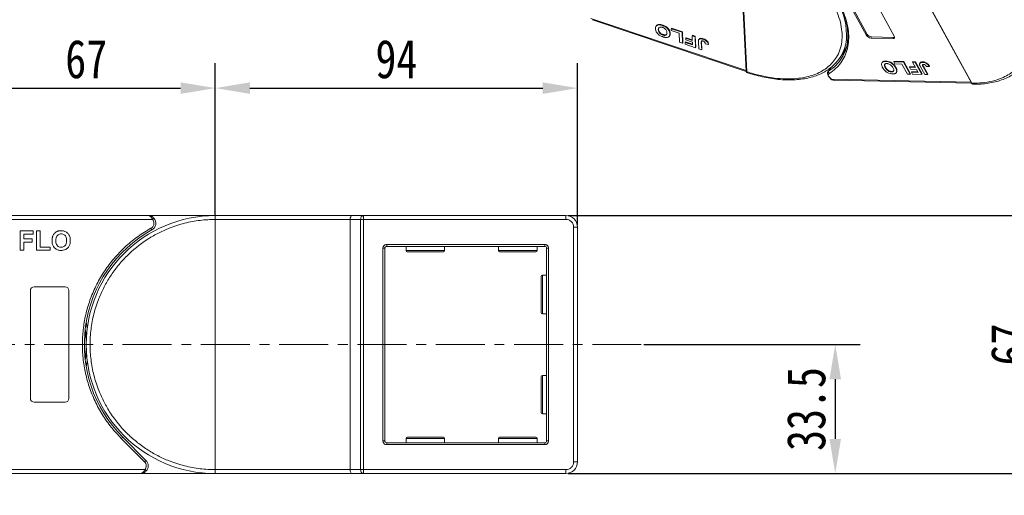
# Model space of a CAD drawing. Header units: millimetres. Extents: x -855 to 619, y 109 to 1142.
# Tile 34 of 74: x -132 to 123, y 775 to 898. Entities that reach past the tile are written whole.
import ezdxf

# ---------------------------------------------------------------- set-up
doc = ezdxf.new("R2010")
doc.units = ezdxf.units.MM
doc.linetypes.add('CENTERX2', pattern=[20.32, 12.7, -2.54, 2.54, -2.54])
doc.styles.get("Standard").update_dxf_attribs({"font": '仿宋_GB2312.ttf', "width": 0.8})
doc.dimstyles.new('副本 ISO-45.1', dxfattribs={"dimtxt": 10, "dimasz": 9, "dimexe": 6.5, "dimexo": 0.625, "dimgap": 2.5, "dimtad": 1, "dimdsep": 46, "dimtxsty": 'Standard', "dimcen": 2.5, "dimadec": 0, "dimazin": 0, "dimtfac": 1, "dimtmove": 0, "dimatfit": 3, "dimfxl": 0, "dimarcsym": 0})

# ---------------------------------------------------------------- blocks, each defined once
blk = doc.blocks.new('*D3057')
at = {"color": 0, "lineweight": -2}
for p, q in [((9.98, 847.48), (513.97, 847.48)), ((507.47, 595.28), (507.47, 838.48)), ((431.74, 586.28), (513.97, 586.28))]:
    blk.add_line(p, q, dxfattribs=at)
at = {"color": 0, "lineweight": 9}
for points in [[(505.97, 838.48), (508.97, 838.48), (507.47, 847.48)], [(505.97, 595.28), (508.97, 595.28), (507.47, 586.28)]]:
    blk.add_solid(points, dxfattribs=at)
at = {"layer": 'Defpoints', "color": 0, "lineweight": 9}
for p in [(9.36, 847.48), (507.47, 847.48), (431.11, 586.28)]:
    blk.add_point(p, dxfattribs=at)
at = {"color": 0, "lineweight": 9, "insert": (499.97, 716.88), "char_height": 10, "attachment_point": 5, "rotation": 90}
blk.add_mtext('2R+67', dxfattribs=at)
blk = doc.blocks.new('*D3058')
at = {"color": 0, "lineweight": -2}
for p, q in [((-81.64, 847.61), (-81.64, 887.08)), ((12.36, 845.11), (12.36, 887.08)), ((-72.64, 880.58), (3.36, 880.58))]:
    blk.add_line(p, q, dxfattribs=at)
at = {"color": 0, "lineweight": 9}
for points in [[(-72.64, 882.08), (-72.64, 879.08), (-81.64, 880.58)], [(3.36, 882.08), (3.36, 879.08), (12.36, 880.58)]]:
    blk.add_solid(points, dxfattribs=at)
at = {"layer": 'Defpoints', "color": 0, "lineweight": 9}
for p in [(12.36, 880.58), (-81.64, 846.98), (12.36, 844.48)]:
    blk.add_point(p, dxfattribs=at)
at = {"color": 0, "lineweight": 9, "insert": (-34.64, 888.08), "char_height": 10, "attachment_point": 5}
blk.add_mtext('94', dxfattribs=at)
blk = doc.blocks.new('*D3059')
at = {"color": 0, "lineweight": -2}
for p, q in [((-148.64, 847.25), (-148.64, 887.08)), ((-81.64, 847.61), (-81.64, 887.08)), ((-139.64, 880.58), (-90.64, 880.58))]:
    blk.add_line(p, q, dxfattribs=at)
at = {"color": 0, "lineweight": 9}
for points in [[(-139.64, 882.08), (-139.64, 879.08), (-148.64, 880.58)], [(-90.64, 882.08), (-90.64, 879.08), (-81.64, 880.58)]]:
    blk.add_solid(points, dxfattribs=at)
at = {"layer": 'Defpoints', "color": 0, "lineweight": 9}
for p in [(-81.64, 880.58), (-148.64, 846.63), (-81.64, 846.98)]:
    blk.add_point(p, dxfattribs=at)
at = {"color": 0, "lineweight": 9, "insert": (-115.14, 888.08), "char_height": 10, "attachment_point": 5}
blk.add_mtext('67', dxfattribs=at)
blk = doc.blocks.new('*D3060')
at = {"color": 0, "lineweight": -2}
for p, q in [((12.98, 847.48), (138.69, 847.48)), ((132.19, 789.48), (132.19, 838.48)), ((9.98, 780.48), (138.69, 780.48))]:
    blk.add_line(p, q, dxfattribs=at)
at = {"color": 0, "lineweight": 9}
for points in [[(130.69, 838.48), (133.69, 838.48), (132.19, 847.48)], [(130.69, 789.48), (133.69, 789.48), (132.19, 780.48)]]:
    blk.add_solid(points, dxfattribs=at)
at = {"layer": 'Defpoints', "color": 0, "lineweight": 9}
for p in [(12.36, 847.48), (132.19, 847.48), (9.36, 780.48)]:
    blk.add_point(p, dxfattribs=at)
at = {"color": 0, "lineweight": 9, "insert": (124.69, 813.98), "char_height": 10, "attachment_point": 5, "rotation": 90}
blk.add_mtext('67', dxfattribs=at)
blk = doc.blocks.new('*D3061')
at = {"color": 0, "lineweight": -2}
for p, q in [((29.55, 813.98), (85.76, 813.98)), ((79.26, 804.98), (79.26, 789.48)), ((29.55, 780.48), (85.76, 780.48))]:
    blk.add_line(p, q, dxfattribs=at)
at = {"color": 0, "lineweight": 9}
for points in [[(77.76, 804.98), (80.76, 804.98), (79.26, 813.98)], [(77.76, 789.48), (80.76, 789.48), (79.26, 780.48)]]:
    blk.add_solid(points, dxfattribs=at)
at = {"layer": 'Defpoints', "color": 0, "lineweight": 9}
for p in [(28.92, 813.98), (28.92, 780.48), (79.26, 780.48)]:
    blk.add_point(p, dxfattribs=at)
at = {"color": 0, "lineweight": 9, "insert": (71.76, 797.23), "char_height": 10, "attachment_point": 5, "rotation": 90}
blk.add_mtext('33.5', dxfattribs=at)

msp = doc.modelspace()

# ---------------------------------------------------------------- linework, layer by layer
at = {"color": 7, "linetype": 'Continuous', "lineweight": 15}
for p, q in [((92.168, 922.91), (114.584, 881.938)), ((92.308, 922.843), (114.724, 881.871)), ((54.315, 922.131), (56.164, 885.015)), ((54.492, 921.932), (56.341, 884.815)), ((87.393, 894.23), (77.736, 911.881)), ((77.923, 912.188), (87.579, 894.537)), ((84.919, 911.716), (94.576, 894.065)), ((56.159, 885.134), (15.829, 898.681)), ((16.226, 898.358), (56.177, 884.939)), ((32.701, 896.621), (32.686, 896.597)), ((32.761, 896.72), (32.703, 896.624)), ((33.34, 895.73), (33.414, 895.853)), ((34.383, 896.828), (34.458, 896.951)), ((34.507, 894.375), (34.582, 894.498)), ((36.425, 894.868), (36.35, 894.745)), ((36.688, 896.018), (36.763, 896.141)), ((36.688, 896.018), (39.495, 895.075)), ((36.712, 895.543), (36.688, 896.018)), ((38.753, 894.857), (36.712, 895.543)), ((36.763, 896.141), (39.57, 895.198)), ((38.872, 892.477), (38.753, 894.857)), ((39.57, 895.198), (39.495, 895.075)), ((39.495, 895.075), (39.638, 892.22)), ((39.57, 895.198), (39.712, 892.343)), ((87.579, 894.537), (87.393, 894.23)), ((36.243, 894.135), (36.317, 894.258)), ((39.638, 892.22), (38.872, 892.477)), ((39.712, 892.343), (39.638, 892.22)), ((40.352, 892.596), (40.278, 892.473)), ((40.301, 891.997), (40.278, 892.473)), ((40.278, 892.473), (42.217, 891.822)), ((43.007, 891.088), (40.301, 891.997)), ((40.352, 892.596), (42.21, 891.972)), ((40.549, 893.682), (40.474, 893.559)), ((40.498, 893.083), (40.474, 893.559)), ((40.474, 893.559), (42.159, 892.993)), ((42.183, 892.517), (40.498, 893.083)), ((40.549, 893.682), (42.151, 893.143)), ((42.099, 894.201), (42.173, 894.324)), ((42.099, 894.201), (42.864, 893.944)), ((42.159, 892.993), (42.099, 894.201)), ((42.173, 894.324), (42.939, 894.067)), ((42.217, 891.822), (42.183, 892.517)), ((42.939, 894.067), (42.864, 893.944)), ((42.864, 893.944), (43.007, 891.088)), ((42.939, 894.067), (43.081, 891.211)), ((43.823, 890.814), (43.734, 892.614)), ((43.898, 893.301), (43.823, 893.179)), ((44.497, 892.405), (44.572, 892.528)), ((44.497, 892.405), (44.589, 890.557)), ((44.597, 892.8), (44.572, 892.528)), ((44.572, 892.528), (44.664, 890.68)), ((45.076, 893.385), (45.002, 893.262)), ((45.515, 892.118), (46.279, 891.897)), ((46.354, 892.02), (46.279, 891.897)), ((88.642, 893.89), (88.456, 893.583)), ((94.202, 893.451), (88.456, 893.583)), ((88.642, 893.89), (94.389, 893.758)), ((94.389, 893.758), (94.202, 893.451)), ((43.081, 891.211), (43.007, 891.088)), ((44.589, 890.557), (43.823, 890.814)), ((44.664, 890.68), (44.589, 890.557)), ((80.695, 888.757), (82.507, 891.734)), ((91.435, 887.243), (91.36, 887.12)), ((92.349, 887.496), (92.423, 887.619)), ((94.448, 887.408), (94.522, 887.531)), ((94.448, 887.408), (96.98, 887.35)), ((94.735, 886.883), (94.448, 887.408)), ((94.522, 887.531), (97.055, 887.473)), ((96.577, 886.84), (94.735, 886.883)), ((98.014, 884.214), (96.577, 886.84)), ((97.055, 887.473), (96.98, 887.35)), ((96.98, 887.35), (98.705, 884.198)), ((97.055, 887.473), (98.779, 884.321)), ((99.329, 887.296), (99.403, 887.419)), ((99.329, 887.296), (100.019, 887.28)), ((100.058, 885.962), (99.329, 887.296)), ((99.403, 887.419), (100.094, 887.403)), ((100.094, 887.403), (100.019, 887.28)), ((100.019, 887.28), (101.744, 884.128)), ((100.094, 887.403), (101.818, 884.251)), ((101.267, 887.139), (101.192, 887.016)), ((102.001, 887.399), (101.927, 887.276)), ((56.341, 884.815), (56.341, 884.813)), ((77.979, 885.818), (77.334, 884.759)), ((77.539, 884.964), (78.126, 885.929)), ((77.862, 885.734), (77.926, 885.732)), ((92.231, 885.892), (92.305, 886.015)), ((93.831, 884.789), (93.906, 884.911)), ((95.006, 885.982), (94.931, 885.859)), ((95.112, 884.633), (95.187, 884.756)), ((95.284, 885.185), (95.209, 885.062)), ((98.705, 884.198), (98.014, 884.214)), ((98.613, 886.12), (98.539, 885.997)), ((98.826, 885.472), (98.539, 885.997)), ((98.539, 885.997), (100.058, 885.962)), ((98.613, 886.12), (99.989, 886.088)), ((98.779, 884.321), (98.705, 884.198)), ((100.345, 885.437), (98.826, 885.472)), ((99.09, 884.832), (99.016, 884.709)), ((99.303, 884.184), (99.016, 884.709)), ((99.016, 884.709), (100.766, 884.669)), ((99.09, 884.832), (100.697, 884.795)), ((100.766, 884.669), (100.345, 885.437)), ((102.48, 884.111), (101.393, 886.098)), ((101.818, 884.251), (101.744, 884.128)), ((102.055, 886.135), (102.13, 886.258)), ((102.055, 886.135), (103.171, 884.095)), ((102.13, 886.258), (103.246, 884.218)), ((102.942, 886.176), (103.611, 886.2)), ((103.246, 884.218), (103.171, 884.095)), ((103.686, 886.323), (103.611, 886.2)), ((114.5, 882.093), (78.193, 882.926)), ((78.887, 882.652), (114.659, 881.831)), ((101.744, 884.128), (99.303, 884.184)), ((103.171, 884.095), (102.48, 884.111)), ((114.724, 881.871), (114.725, 881.869)), ((-99.072, 847.482), (-148.644, 847.482)), ((-148.644, 846.482), (-97.954, 846.482)), ((-81.644, 847.482), (-99.072, 847.482)), ((-97.954, 846.482), (-97.581, 846.815)), ((-46.184, 847.482), (-81.644, 847.482)), ((-81.644, 781.482), (-81.644, 846.482)), ((-81.644, 846.482), (-46.644, 846.482)), ((-46.644, 846.482), (-43.943, 846.482)), ((-46.644, 846.482), (-46.644, 781.482)), ((-43.184, 847.482), (-46.184, 847.482)), ((-43.943, 781.482), (-43.943, 846.482)), ((-43.943, 846.482), (-43.184, 846.482)), ((-43.184, 847.482), (-43.184, 846.482)), ((9.356, 847.482), (-43.184, 847.482)), ((-43.184, 846.482), (9.356, 846.482)), ((-43.184, 846.482), (-43.184, 781.482)), ((9.356, 846.482), (9.356, 847.482)), ((-132.285, 838.482), (-132.285, 843.482)), ((-132.285, 843.482), (-128.887, 843.482)), ((-128.887, 843.482), (-128.887, 842.649)), ((-128.054, 838.482), (-128.054, 843.482)), ((-128.054, 843.482), (-127.092, 843.482)), ((-127.092, 843.482), (-127.092, 839.315)), ((-98.104, 843.732), (-98.346, 844.169)), ((11.356, 844.482), (11.356, 783.482)), ((11.356, 844.482), (12.356, 844.482)), ((12.356, 783.482), (12.356, 844.482)), ((-128.887, 842.649), (-131.323, 842.649)), ((-131.323, 842.649), (-131.323, 841.431)), ((-131.323, 841.431), (-129.208, 841.431)), ((-129.208, 841.431), (-129.208, 840.597)), ((-131.323, 838.482), (-132.285, 838.482)), ((-131.323, 840.597), (-131.323, 838.482)), ((-129.208, 840.597), (-131.323, 840.597)), ((-124.528, 838.482), (-128.054, 838.482)), ((-127.092, 839.315), (-124.528, 839.315)), ((-124.528, 839.315), (-124.528, 838.482)), ((-38.144, 788.982), (-38.144, 838.982)), ((-38.144, 838.982), (-37.644, 838.982)), ((-37.644, 788.982), (-37.644, 838.982)), ((-37.144, 839.982), (3.856, 839.982)), ((-37.144, 839.482), (-37.144, 839.982)), ((-37.144, 839.482), (3.856, 839.482)), ((-32.144, 839.482), (-32.144, 838.382)), ((-32.144, 838.382), (-22.144, 838.382)), ((-22.144, 838.382), (-22.144, 839.482)), ((-8.144, 839.482), (-8.144, 838.382)), ((-8.144, 838.382), (1.856, 838.382)), ((1.856, 838.382), (1.856, 839.482)), ((3.856, 839.982), (3.856, 839.482)), ((4.356, 838.982), (4.356, 788.982)), ((4.856, 838.982), (4.356, 838.982)), ((4.856, 838.982), (4.856, 788.982)), ((4.356, 831.982), (3.256, 831.982)), ((3.256, 831.982), (3.256, 821.982)), ((-129.644, 799.982), (-129.644, 827.982)), ((-128.644, 828.982), (-120.644, 828.982)), ((-119.644, 827.982), (-119.644, 799.982)), ((3.256, 821.982), (4.356, 821.982)), ((4.356, 805.982), (3.256, 805.982)), ((3.256, 805.982), (3.256, 795.982)), ((-120.644, 798.982), (-128.644, 798.982)), ((3.256, 795.982), (4.356, 795.982)), ((-106.039, 789.587), (-105.685, 789.94)), ((-99.641, 783.896), (-105.685, 789.94)), ((-99.995, 783.543), (-106.039, 789.587)), ((-38.144, 788.982), (-37.644, 788.982)), ((-37.144, 787.982), (-37.144, 788.482)), ((3.856, 788.482), (-37.144, 788.482)), ((3.856, 787.982), (-37.144, 787.982)), ((-32.144, 789.582), (-32.144, 788.482)), ((-22.144, 789.582), (-32.144, 789.582)), ((-22.144, 788.482), (-22.144, 789.582)), ((-8.144, 789.582), (-8.144, 788.482)), ((1.856, 789.582), (-8.144, 789.582)), ((1.856, 788.482), (1.856, 789.582)), ((3.856, 787.982), (3.856, 788.482)), ((4.856, 788.982), (4.356, 788.982)), ((-99.995, 783.543), (-99.641, 783.896)), ((12.356, 783.482), (11.356, 783.482)), ((-99.937, 781.482), (-148.644, 781.482)), ((-148.644, 780.482), (-101.055, 780.482)), ((-101.055, 780.482), (-81.644, 780.482)), ((-99.565, 781.149), (-99.937, 781.482)), ((-46.644, 781.482), (-81.644, 781.482)), ((-81.644, 780.482), (-46.184, 780.482)), ((-43.943, 781.482), (-46.644, 781.482)), ((-46.184, 780.482), (-43.184, 780.482)), ((-43.184, 781.482), (-43.943, 781.482)), ((9.356, 781.482), (-43.184, 781.482)), ((-43.184, 780.482), (-43.184, 781.482)), ((-43.184, 780.482), (9.356, 780.482)), ((9.356, 781.482), (9.356, 780.482))]:
    msp.add_line(p, q, dxfattribs=at)
at = {"color": 1, "linetype": 'CENTERX2', "lineweight": 13}
msp.add_line((28.922, 813.982), (-282.644, 813.982), dxfattribs=at)
at = {"color": 7, "linetype": 'Continuous', "lineweight": 15, "flags": 128}
for points in [[(81.755, 899.072), (81.981, 898.291), (82.406, 896.199), (82.547, 894.19), (82.401, 892.285), (81.971, 890.503), (81.261, 888.863), (80.278, 887.383), (79.033, 886.079), (77.539, 884.964)], [(80.972, 889.212), (81.018, 889.253), (81.81, 890.055)], [(78.227, 883.029), (77.915, 883.263), (77.649, 883.527), (77.443, 883.806), (77.306, 884.088), (77.247, 884.357), (77.267, 884.6), (77.334, 884.759)], [(77.334, 884.759), (77.366, 884.806), (77.539, 884.964)], [(78.193, 882.926), (78.167, 882.892), (78.149, 882.871), (78.14, 882.864), (78.14, 882.871), (78.149, 882.892), (78.167, 882.927), (78.193, 882.973), (78.227, 883.029)], [(-115.144, 819.791), (-114.925, 818.348), (-114.892, 818.082)], [(-114.892, 809.882), (-114.925, 809.615), (-115.144, 808.172)]]:
    msp.add_lwpolyline(points, dxfattribs=at)
at = {"color": 7, "linetype": 'Continuous', "lineweight": 15}
for centre, radius, start, end in [((64.654, 894.287), 17.523, 356.34049, 29.85019), ((88.735, 895.239), 1.352, 211.28833, 266.07738), ((71.87, 894.127), 10.315, 302.75771, 354.67042), ((88.548, 894.933), 1.352, 211.28833, 266.07738), ((94.272, 893.829), 0.384, 259.47957, 37.89689), ((94.422, 894.318), 0.561, 266.58142, 294.38722), ((56.398, 885.043), 0.235, 187.01909, 256.10904), ((56.398, 885.042), 0.235, 186.93746, 256.07683), ((77.975, 884.757), 0.483, 154.63164, 231.84459), ((114.712, 882.025), 0.155, 214.37766, 274.3082), ((114.713, 882.024), 0.155, 214.42362, 274.2689), ((-81.644, 813.982), 33.5, 90, 270), ((-99.072, 845.482), 2, 298.95502, 41.81031), ((-43.044, 846.588), 0.905, 98.86498, 186.71937), ((9.356, 844.482), 3, 0, 90), ((-81.644, 813.982), 34, 118.95502, 225), ((-37.144, 838.982), 0.5, 90, 180), ((-31.844, 838.382), 0.3, 180, 270), ((-22.444, 838.382), 0.3, 270, 0), ((-7.844, 838.382), 0.3, 180, 270), ((1.556, 838.382), 0.3, 270, 0), ((3.856, 838.982), 0.5, 0, 90), ((3.256, 831.682), 0.3, 90, 180), ((-128.644, 827.982), 1, 90, 180), ((-120.644, 827.982), 1, 0, 90), ((3.256, 822.282), 0.3, 180, 270), ((-148.644, 813.982), 33.5, 352.96973, 7.03027), ((3.256, 805.682), 0.3, 90, 180), ((-128.644, 799.982), 1, 180, 270), ((-120.644, 799.982), 1, 270, 360), ((3.256, 796.282), 0.3, 180, 270), ((-31.844, 789.582), 0.3, 90, 180), ((-22.444, 789.582), 0.3, 0, 90), ((-7.844, 789.582), 0.3, 90, 180), ((1.556, 789.582), 0.3, 0, 90), ((-37.144, 788.982), 0.5, 180, 270), ((3.856, 788.982), 0.5, 270, 0), ((-101.055, 782.482), 2, 318.18969, 45), ((9.356, 783.482), 3, 270, 0), ((-43.044, 781.376), 0.905, 173.28063, 261.13502)]:
    msp.add_arc(centre, radius, start, end, dxfattribs=at)
for centre, start_param, end_param in [((-46.184, 846.482), 0, 1.5707963), ((-46.184, 781.482), 1.5707963, 3.1415927)]:
    msp.add_ellipse(centre, major_axis=(0, 1), ratio=0.4599349, start_param=start_param, end_param=end_param, dxfattribs=at)
for points, knots in [([(92.308, 922.843), (93.272, 922.784), (95.229, 922.663), (98.375, 922.084), (101.408, 921.264), (104.251, 920.261), (106.86, 919.156), (109.45, 917.872), (112.837, 915.932), (116.035, 913.702), (118.927, 911.269), (121.105, 909.195), (123.209, 906.871), (125.121, 904.339), (126.667, 901.826), (127.866, 899.32), (128.711, 896.813), (129.129, 894.527), (129.195, 892.502), (128.992, 890.736), (128.524, 889.078), (127.542, 887.039), (126.049, 885.315), (124.11, 883.963), (122.305, 883.067), (120.103, 882.367), (117.519, 881.92), (115.646, 881.887), (114.724, 881.871)], [0, 0, 0, 0, 0.038862, 0.078912, 0.1200677, 0.1522272, 0.1843815, 0.2172151, 0.2500433, 0.3156185, 0.347778, 0.3799323, 0.4210926, 0.4611415, 0.5, 0.5388632, 0.578912, 0.6200677, 0.6522272, 0.6843815, 0.7172151, 0.7500433, 0.8156185, 0.847778, 0.8799323, 0.9210926, 0.9611404, 1, 1, 1, 1]), ([(54.492, 921.932), (55.539, 921.546), (57.665, 920.763), (60.865, 919.232), (63.8, 917.569), (66.42, 915.843), (68.717, 914.129), (70.893, 912.293), (73.589, 909.707), (75.907, 906.983), (77.769, 904.224), (79.032, 901.973), (80.071, 899.572), (80.776, 897.09), (81.081, 894.753), (81.002, 892.544), (80.525, 890.46), (79.694, 888.686), (78.617, 887.222), (77.385, 886.039), (75.917, 885.026), (73.656, 883.927), (71.002, 883.232), (68.058, 882.961), (65.525, 882.967), (62.658, 883.253), (59.504, 883.855), (57.385, 884.498), (56.341, 884.815)], [0, 0, 0, 0, 0.038862, 0.078912, 0.1200677, 0.1522272, 0.1843815, 0.2172151, 0.2500433, 0.3156185, 0.347778, 0.3799323, 0.4210926, 0.4611415, 0.5, 0.5388632, 0.578912, 0.6200677, 0.6522272, 0.6843815, 0.7172151, 0.7500433, 0.8156185, 0.847778, 0.8799323, 0.9210926, 0.9611404, 1, 1, 1, 1]), ([(79.738, 903.602), (79.948, 903.251), (80.654, 902.073), (81.513, 900.076), (82.308, 897.651), (82.734, 895.286), (82.802, 893.009), (82.491, 890.855), (81.806, 888.877), (80.761, 887.126), (79.41, 885.594), (78.255, 884.782), (77.677, 884.377)], [0, 0, 0, 0, 0.0444737, 0.1493697, 0.2542516, 0.3591475, 0.466545, 0.5746848, 0.6828247, 0.7902221, 0.8951076, 1, 1, 1, 1]), ([(32.573, 896.001), (32.572, 896.076), (32.569, 896.303), (32.664, 896.63), (32.957, 896.904), (33.4, 897.017), (33.903, 896.974), (34.238, 896.873), (34.383, 896.828)], [0, 0, 0, 0, 0.1018882, 0.3073435, 0.4929627, 0.6786474, 0.8607914, 1, 1, 1, 1]), ([(32.767, 896.716), (32.77, 896.726), (32.809, 896.858), (33.043, 897.02), (33.472, 897.141), (33.979, 897.097), (34.313, 896.995), (34.458, 896.951)], [0, 0, 0, 0, 0.0213387, 0.2836019, 0.5459577, 0.8033108, 1, 1, 1, 1]), ([(34.541, 893.896), (34.434, 893.934), (34.112, 894.05), (33.586, 894.336), (33.079, 894.78), (32.719, 895.298), (32.596, 895.705), (32.578, 895.944), (32.573, 896.001)], [0, 0, 0, 0, 0.1013981, 0.3069957, 0.5061443, 0.6852619, 0.9245571, 1, 1, 1, 1]), ([(33.34, 895.73), (33.339, 895.805), (33.338, 896.016), (33.434, 896.277), (33.698, 896.424), (33.992, 896.455), (34.245, 896.404), (34.383, 896.36), (34.409, 896.352)], [0, 0, 0, 0, 0.1585903, 0.4472388, 0.6203806, 0.7935748, 0.9612953, 1, 1, 1, 1]), ([(34.507, 894.375), (34.4, 894.416), (34.184, 894.498), (33.874, 894.697), (33.618, 894.945), (33.415, 895.272), (33.353, 895.534), (33.342, 895.698), (33.34, 895.73)], [0, 0, 0, 0, 0.1602922, 0.3219224, 0.4907614, 0.6575692, 0.9338827, 1, 1, 1, 1]), ([(33.414, 895.853), (33.411, 895.929), (33.404, 896.096), (33.479, 896.225), (33.52, 896.294)], [0, 0, 0, 0, 0.4592273, 1, 1, 1, 1]), ([(34.582, 894.498), (34.475, 894.539), (34.259, 894.621), (33.949, 894.82), (33.693, 895.067), (33.49, 895.395), (33.428, 895.656), (33.416, 895.821), (33.414, 895.853)], [0, 0, 0, 0, 0.1602922, 0.3219224, 0.4907614, 0.6575692, 0.9338827, 1, 1, 1, 1]), ([(34.383, 896.828), (34.49, 896.79), (34.812, 896.675), (35.343, 896.389), (35.852, 895.944), (36.21, 895.425), (36.328, 895.027), (36.346, 894.796), (36.35, 894.745)], [0, 0, 0, 0, 0.1021706, 0.3092201, 0.51365, 0.6922749, 0.9324126, 1, 1, 1, 1]), ([(34.409, 896.352), (34.516, 896.311), (34.732, 896.228), (35.04, 896.023), (35.306, 895.764), (35.519, 895.416), (35.574, 895.155), (35.584, 895), (35.585, 894.983)], [0, 0, 0, 0, 0.1597099, 0.3204292, 0.4910735, 0.6770503, 0.9662903, 1, 1, 1, 1]), ([(34.458, 896.951), (34.565, 896.913), (34.886, 896.797), (35.418, 896.512), (35.927, 896.066), (36.285, 895.547), (36.403, 895.15), (36.421, 894.919), (36.425, 894.868)], [0, 0, 0, 0, 0.1021706, 0.3092201, 0.51365, 0.6922749, 0.9324126, 1, 1, 1, 1]), ([(35.585, 894.983), (35.586, 894.908), (35.588, 894.718), (35.507, 894.477), (35.292, 894.316), (35.014, 894.267), (34.736, 894.304), (34.566, 894.357), (34.507, 894.375)], [0, 0, 0, 0, 0.1586166, 0.4008637, 0.5730594, 0.7454856, 0.9129852, 1, 1, 1, 1]), ([(35.567, 894.661), (35.559, 894.637), (35.529, 894.541), (35.361, 894.442), (35.09, 894.389), (34.81, 894.427), (34.64, 894.48), (34.582, 894.498)], [0, 0, 0, 0, 0.08813133, 0.35020827, 0.61263616, 0.86756589, 1, 1, 1, 1]), ([(36.35, 894.745), (36.351, 894.707), (36.354, 894.631), (36.349, 894.517), (36.335, 894.402), (36.308, 894.287), (36.278, 894.198), (36.25, 894.151), (36.241, 894.136)], [0, 0, 0, 0, 0.1710322, 0.342376, 0.5318145, 0.7220796, 0.9156544, 1, 1, 1, 1]), ([(36.425, 894.868), (36.426, 894.83), (36.429, 894.754), (36.423, 894.64), (36.41, 894.524), (36.383, 894.41), (36.353, 894.32), (36.324, 894.273), (36.316, 894.259)], [0, 0, 0, 0, 0.1710322, 0.342376, 0.5318145, 0.7220796, 0.9156544, 1, 1, 1, 1]), ([(35.374, 893.726), (35.325, 893.729), (35.228, 893.734), (35.083, 893.755), (34.944, 893.782), (34.811, 893.814), (34.676, 893.852), (34.586, 893.881), (34.541, 893.896)], [0, 0, 0, 0, 0.1854289, 0.3721896, 0.5277082, 0.6838775, 0.8416784, 1, 1, 1, 1]), ([(36.208, 894.079), (36.164, 894.027), (36.075, 893.922), (35.834, 893.783), (35.586, 893.724), (35.397, 893.726), (35.374, 893.726)], [0, 0, 0, 0, 0.2508959, 0.5021661, 0.9405117, 1, 1, 1, 1]), ([(43.734, 892.614), (43.732, 892.652), (43.73, 892.728), (43.731, 892.828), (43.738, 892.915), (43.75, 892.989), (43.765, 893.062), (43.784, 893.106), (43.794, 893.128)], [0, 0, 0, 0, 0.2082698, 0.416707, 0.5614806, 0.7065734, 0.8528245, 1, 1, 1, 1]), ([(43.794, 893.128), (43.833, 893.184), (43.912, 893.298), (44.145, 893.389), (44.509, 893.407), (44.816, 893.317), (45.002, 893.262)], [0, 0, 0, 0, 0.2064605, 0.4135145, 0.6452106, 1, 1, 1, 1]), ([(43.868, 893.251), (43.908, 893.307), (43.987, 893.42), (44.22, 893.512), (44.583, 893.53), (44.891, 893.439), (45.076, 893.385)], [0, 0, 0, 0, 0.2064605, 0.4135145, 0.6452106, 1, 1, 1, 1]), ([(44.497, 892.405), (44.495, 892.48), (44.493, 892.611), (44.524, 892.757), (44.591, 892.835), (44.682, 892.859), (44.813, 892.852), (44.914, 892.821), (44.976, 892.803)], [0, 0, 0, 0, 0.2920273, 0.5048541, 0.6139046, 0.723685, 0.8298165, 1, 1, 1, 1]), ([(44.976, 892.803), (45.009, 892.791), (45.076, 892.766), (45.165, 892.719), (45.241, 892.668), (45.3, 892.617), (45.352, 892.563), (45.38, 892.526), (45.394, 892.508)], [0, 0, 0, 0, 0.202387, 0.4109073, 0.5578292, 0.7094718, 0.8532239, 1, 1, 1, 1]), ([(45.002, 893.262), (45.108, 893.223), (45.351, 893.134), (45.715, 892.921), (46.01, 892.639), (46.227, 892.282), (46.259, 892.048), (46.279, 891.897)], [0, 0, 0, 0, 0.1552919, 0.3531453, 0.543243, 0.704067, 1, 1, 1, 1]), ([(45.076, 893.385), (45.183, 893.346), (45.426, 893.257), (45.79, 893.044), (46.085, 892.762), (46.302, 892.404), (46.333, 892.171), (46.354, 892.02)], [0, 0, 0, 0, 0.1552919, 0.3531453, 0.543243, 0.704067, 1, 1, 1, 1]), ([(45.394, 892.508), (45.41, 892.481), (45.442, 892.428), (45.468, 892.356), (45.486, 892.291), (45.499, 892.232), (45.509, 892.175), (45.513, 892.137), (45.515, 892.118)], [0, 0, 0, 0, 0.1938055, 0.3931273, 0.5440688, 0.6954121, 0.8476129, 1, 1, 1, 1]), ([(91.532, 885.923), (91.488, 886.007), (91.357, 886.26), (91.238, 886.662), (91.291, 887.072), (91.542, 887.357), (91.924, 887.489), (92.22, 887.494), (92.349, 887.496)], [0, 0, 0, 0, 0.1018882, 0.3073435, 0.4929627, 0.6786474, 0.8607914, 1, 1, 1, 1]), ([(91.449, 887.233), (91.506, 887.315), (91.633, 887.497), (92.001, 887.61), (92.296, 887.616), (92.423, 887.619)], [0, 0, 0, 0, 0.3159769, 0.70368418, 1, 1, 1, 1]), ([(92.231, 885.892), (92.188, 885.976), (92.067, 886.213), (91.987, 886.539), (92.091, 886.798), (92.283, 886.937), (92.491, 886.971), (92.614, 886.971), (92.637, 886.971)], [0, 0, 0, 0, 0.1585903, 0.44723884, 0.62038063, 0.79357482, 0.9612953, 1, 1, 1, 1]), ([(92.305, 886.015), (92.263, 886.098), (92.143, 886.334), (92.054, 886.651), (92.139, 886.814), (92.167, 886.867)], [0, 0, 0, 0, 0.2710271, 0.7643207, 1, 1, 1, 1]), ([(92.349, 887.496), (92.446, 887.491), (92.741, 887.476), (93.28, 887.345), (93.896, 887.026), (94.446, 886.572), (94.756, 886.168), (94.9, 885.915), (94.931, 885.859)], [0, 0, 0, 0, 0.1021706, 0.3092201, 0.51365, 0.6922749, 0.9324126, 1, 1, 1, 1]), ([(92.423, 887.619), (92.521, 887.614), (92.815, 887.599), (93.355, 887.468), (93.97, 887.149), (94.521, 886.695), (94.83, 886.291), (94.974, 886.038), (95.006, 885.982)], [0, 0, 0, 0, 0.1021706, 0.3092201, 0.51365, 0.6922749, 0.9324126, 1, 1, 1, 1]), ([(92.637, 886.971), (92.737, 886.963), (92.938, 886.946), (93.274, 886.826), (93.61, 886.631), (93.958, 886.316), (94.146, 886.043), (94.242, 885.872), (94.252, 885.854)], [0, 0, 0, 0, 0.1597099, 0.3204292, 0.4910735, 0.6770503, 0.9662903, 1, 1, 1, 1]), ([(101.144, 886.696), (101.14, 886.773), (101.132, 886.928), (101.245, 887.114), (101.494, 887.263), (101.763, 887.271), (101.927, 887.276)], [0, 0, 0, 0, 0.2064605, 0.4135145, 0.6452106, 1, 1, 1, 1]), ([(101.278, 887.132), (101.293, 887.163), (101.342, 887.263), (101.574, 887.383), (101.84, 887.393), (102.001, 887.399)], [0, 0, 0, 0, 0.1483819, 0.4848209, 1, 1, 1, 1]), ([(101.927, 887.276), (102.025, 887.27), (102.248, 887.257), (102.628, 887.148), (102.998, 886.937), (103.355, 886.613), (103.51, 886.362), (103.611, 886.2)], [0, 0, 0, 0, 0.1552919, 0.3531453, 0.543243, 0.704067, 1, 1, 1, 1]), ([(101.966, 886.77), (101.962, 886.763), (101.94, 886.731), (101.979, 886.553), (102.064, 886.387), (102.13, 886.258)], [0, 0, 0, 0, 0.0540903, 0.2695629, 1, 1, 1, 1]), ([(102.001, 887.399), (102.099, 887.393), (102.322, 887.38), (102.702, 887.271), (103.072, 887.06), (103.43, 886.736), (103.585, 886.485), (103.686, 886.323)], [0, 0, 0, 0, 0.1552919, 0.3531453, 0.543243, 0.704067, 1, 1, 1, 1]), ([(56.164, 885.018), (56.17, 884.964), (56.181, 884.86), (56.245, 884.732), (56.33, 884.64), (56.401, 884.609), (56.434, 884.595)], [0, 0, 0, 0, 0.2799582, 0.5477617, 0.7912445, 1, 1, 1, 1]), ([(56.341, 884.813), (56.347, 884.767), (56.358, 884.682), (56.392, 884.614), (56.421, 884.608), (56.432, 884.606)], [0, 0, 0, 0, 0.4311081, 0.7838307, 1, 1, 1, 1]), ([(56.433, 884.608), (56.844, 884.472), (57.954, 884.104), (59.764, 883.634), (61.855, 883.192), (63.935, 882.886), (65.982, 882.716), (67.977, 882.69), (69.902, 882.811), (71.742, 883.084), (73.486, 883.508), (75.11, 884.096), (76.378, 884.688), (77.039, 885.141), (77.257, 885.29)], [0, 0, 0, 0, 0.0506959, 0.1366877, 0.2243061, 0.3131158, 0.4028173, 0.4932145, 0.5841945, 0.6757082, 0.7677717, 0.8604805, 0.9540194, 1, 1, 1, 1]), ([(77.677, 884.377), (77.623, 884.333), (77.513, 884.245), (77.447, 884.045), (77.458, 883.812), (77.536, 883.645), (77.574, 883.562)], [0, 0, 0, 0, 0.24551284, 0.5, 0.75448716, 1, 1, 1, 1]), ([(94.127, 884.263), (94.03, 884.268), (93.735, 884.283), (93.198, 884.417), (92.586, 884.734), (92.035, 885.187), (91.716, 885.599), (91.567, 885.86), (91.532, 885.923)], [0, 0, 0, 0, 0.1013981, 0.3069957, 0.5061443, 0.6852619, 0.9245571, 1, 1, 1, 1]), ([(93.831, 884.789), (93.732, 884.796), (93.532, 884.811), (93.198, 884.924), (92.875, 885.11), (92.545, 885.405), (92.352, 885.677), (92.25, 885.857), (92.231, 885.892)], [0, 0, 0, 0, 0.1602922, 0.3219224, 0.4907614, 0.6575692, 0.9338827, 1, 1, 1, 1]), ([(93.906, 884.911), (93.806, 884.919), (93.607, 884.934), (93.273, 885.047), (92.95, 885.233), (92.62, 885.528), (92.427, 885.8), (92.325, 885.98), (92.305, 886.015)], [0, 0, 0, 0, 0.1602922, 0.3219224, 0.4907614, 0.6575692, 0.9338827, 1, 1, 1, 1]), ([(94.252, 885.854), (94.295, 885.77), (94.404, 885.558), (94.484, 885.258), (94.423, 885.002), (94.253, 884.847), (94.034, 884.79), (93.883, 884.789), (93.831, 884.789)], [0, 0, 0, 0, 0.1586166, 0.4008637, 0.5730594, 0.7454856, 0.9129852, 1, 1, 1, 1]), ([(94.474, 885.133), (94.426, 885.077), (94.331, 884.966), (94.108, 884.913), (93.957, 884.912), (93.906, 884.911)], [0, 0, 0, 0, 0.3981888, 0.7942495, 1, 1, 1, 1]), ([(94.816, 884.369), (94.78, 884.355), (94.708, 884.325), (94.593, 884.298), (94.479, 884.278), (94.366, 884.267), (94.249, 884.261), (94.168, 884.263), (94.127, 884.263)], [0, 0, 0, 0, 0.1854289, 0.3721896, 0.5277082, 0.6838775, 0.8416784, 1, 1, 1, 1]), ([(95.209, 885.062), (95.207, 884.987), (95.204, 884.838), (95.111, 884.597), (94.968, 884.442), (94.833, 884.377), (94.816, 884.369)], [0, 0, 0, 0, 0.2508959, 0.5021661, 0.9405117, 1, 1, 1, 1]), ([(94.931, 885.859), (94.954, 885.817), (94.999, 885.733), (95.06, 885.603), (95.116, 885.469), (95.162, 885.331), (95.197, 885.194), (95.205, 885.106), (95.209, 885.062)], [0, 0, 0, 0, 0.1539502, 0.3081809, 0.478699, 0.6499612, 0.8242026, 1, 1, 1, 1]), ([(95.006, 885.982), (95.029, 885.94), (95.074, 885.856), (95.135, 885.726), (95.191, 885.592), (95.237, 885.454), (95.271, 885.317), (95.28, 885.229), (95.284, 885.185)], [0, 0, 0, 0, 0.1539502, 0.3081809, 0.478699, 0.6499612, 0.8242026, 1, 1, 1, 1]), ([(95.284, 885.185), (95.28, 885.111), (95.273, 884.965), (95.242, 884.816), (95.187, 884.763), (95.183, 884.759)], [0, 0, 0, 0, 0.4783949, 0.9575036, 1, 1, 1, 1]), ([(101.393, 886.098), (101.371, 886.14), (101.326, 886.224), (101.27, 886.337), (101.225, 886.437), (101.192, 886.524), (101.161, 886.611), (101.15, 886.667), (101.144, 886.696)], [0, 0, 0, 0, 0.2082698, 0.416707, 0.5614806, 0.7065734, 0.8528245, 1, 1, 1, 1]), ([(102.055, 886.135), (102.011, 886.22), (101.935, 886.365), (101.874, 886.54), (101.877, 886.652), (101.928, 886.71), (102.025, 886.749), (102.115, 886.751), (102.169, 886.752)], [0, 0, 0, 0, 0.2920273, 0.5048541, 0.6139046, 0.723685, 0.8298165, 1, 1, 1, 1]), ([(102.169, 886.752), (102.2, 886.75), (102.261, 886.747), (102.351, 886.725), (102.434, 886.695), (102.505, 886.659), (102.573, 886.617), (102.614, 886.586), (102.634, 886.57)], [0, 0, 0, 0, 0.202387, 0.4109073, 0.5578292, 0.7094718, 0.8532239, 1, 1, 1, 1]), ([(102.634, 886.57), (102.661, 886.546), (102.714, 886.498), (102.773, 886.426), (102.824, 886.359), (102.866, 886.298), (102.905, 886.237), (102.93, 886.196), (102.942, 886.176)], [0, 0, 0, 0, 0.1938055, 0.3931273, 0.5440688, 0.6954121, 0.8476129, 1, 1, 1, 1]), ([(78.139, 882.864), (78.264, 882.8), (78.499, 882.679), (78.762, 882.66), (78.886, 882.652)], [0, 0, 0, 0, 0.5298979, 1, 1, 1, 1]), ([(78.193, 882.926), (78.294, 882.847), (78.5, 882.689), (78.757, 882.669), (78.888, 882.658)], [0, 0, 0, 0, 0.493587, 1, 1, 1, 1]), ([(114.585, 881.936), (114.615, 881.889), (114.676, 881.793), (114.8, 881.689), (114.937, 881.619), (115.03, 881.61), (115.076, 881.605)], [0, 0, 0, 0, 0.2424843, 0.4924778, 0.7463616, 1, 1, 1, 1]), ([(114.725, 881.869), (114.759, 881.817), (114.821, 881.721), (114.94, 881.629), (115.021, 881.615), (115.066, 881.608)], [0, 0, 0, 0, 0.35487977, 0.64523416, 1, 1, 1, 1]), ([(115.067, 881.623), (115.409, 881.615), (116.423, 881.591), (118.026, 881.712), (119.869, 881.978), (121.612, 882.404), (123.237, 882.991), (124.503, 883.582), (125.162, 884.034), (125.379, 884.182)], [0, 0, 0, 0, 0.083579, 0.2482141, 0.413815, 0.5804106, 0.7481743, 0.9174399, 1, 1, 1, 1]), ([(-81.644, 781.482), (-82.965, 781.529), (-85.648, 781.623), (-89.67, 782.404), (-93.349, 783.585), (-96.619, 785.075), (-99.478, 786.745), (-102.172, 788.711), (-105.493, 791.707), (-108.319, 795.185), (-110.551, 799.006), (-112.04, 802.277), (-113.228, 805.956), (-113.98, 809.978), (-114.224, 813.982), (-113.98, 817.986), (-113.228, 822.009), (-112.04, 825.687), (-110.551, 828.958), (-108.88, 831.817), (-106.915, 834.511), (-103.919, 837.832), (-100.441, 840.657), (-96.619, 842.889), (-93.349, 844.379), (-89.67, 845.56), (-85.648, 846.341), (-82.965, 846.435), (-81.644, 846.482)], [0, 0, 0, 0, 0.0388229, 0.0788496, 0.1199968, 0.1521689, 0.1843359, 0.2171925, 0.250044, 0.3156642, 0.3478363, 0.3800032, 0.421155, 0.4611806, 0.5, 0.538824, 0.5788496, 0.6199968, 0.6521689, 0.6843359, 0.7171925, 0.750044, 0.8156642, 0.8478363, 0.8800032, 0.921155, 0.9611795, 1, 1, 1, 1]), ([(-97.954, 846.482), (-98.022, 846.617), (-98.166, 846.905), (-98.445, 847.231), (-98.754, 847.443), (-98.966, 847.469), (-99.072, 847.482)], [0, 0, 0, 0, 0.23435025, 0.49819532, 0.74886904, 1, 1, 1, 1]), ([(-99.072, 847.482), (-98.802, 847.451), (-98.384, 847.403), (-97.886, 847.116), (-97.676, 846.909), (-97.581, 846.815)], [0, 0, 0, 0, 0.4984129, 0.772928, 1, 1, 1, 1]), ([(-81.644, 846.482), (-81.644, 846.594), (-81.644, 846.819), (-81.644, 847.119), (-81.644, 847.345), (-81.644, 847.465), (-81.644, 847.477), (-81.644, 847.482)], [0, 0, 0, 0, 0.21469386, 0.42938772, 0.64408158, 0.85877544, 1, 1, 1, 1]), ([(9.356, 846.482), (9.608, 846.455), (9.996, 846.414), (10.462, 846.165), (10.781, 845.906), (11.039, 845.588), (11.288, 845.122), (11.33, 844.733), (11.356, 844.482)], [0, 0, 0, 0, 0.2394429, 0.3698071, 0.5000001, 0.6303641, 0.7605571, 1, 1, 1, 1]), ([(-123.792, 842.223), (-123.732, 842.343), (-123.612, 842.583), (-123.295, 842.973), (-122.975, 843.227), (-122.733, 843.337), (-122.704, 843.35)], [0, 0, 0, 0, 0.2508959, 0.5021661, 0.9405117, 1, 1, 1, 1]), ([(-122.704, 843.35), (-122.642, 843.375), (-122.518, 843.425), (-122.334, 843.473), (-122.158, 843.508), (-121.991, 843.53), (-121.821, 843.544), (-121.708, 843.545), (-121.651, 843.546)], [0, 0, 0, 0, 0.1854289, 0.3721896, 0.5277082, 0.6838775, 0.8416784, 1, 1, 1, 1]), ([(-121.651, 843.546), (-121.517, 843.542), (-121.113, 843.528), (-120.459, 843.333), (-119.841, 842.846), (-119.413, 842.139), (-119.282, 841.488), (-119.274, 841.074), (-119.272, 840.975)], [0, 0, 0, 0, 0.1013981, 0.3069957, 0.5061443, 0.6852619, 0.9245571, 1, 1, 1, 1]), ([(-106.039, 789.587), (-106.936, 790.545), (-108.732, 792.462), (-111.003, 795.729), (-112.929, 799.25), (-114.438, 803.016), (-115.497, 806.932), (-116.083, 810.905), (-116.208, 814.878), (-115.88, 818.807), (-115.109, 822.674), (-113.891, 826.458), (-112.23, 830.114), (-110.13, 833.584), (-107.639, 836.787), (-104.814, 839.639), (-101.728, 842.151), (-99.473, 843.497), (-98.346, 844.169)], [0, 0, 0, 0, 0.0616516, 0.1233073, 0.1864354, 0.25, 0.3135645, 0.3766927, 0.4383422, 0.5, 0.5616495, 0.6233073, 0.6864354, 0.75, 0.8135645, 0.8766927, 0.9383443, 1, 1, 1, 1]), ([(-98.346, 844.169), (-98.236, 844.241), (-98.013, 844.388), (-97.766, 844.712), (-97.602, 845.085), (-97.582, 845.351), (-97.572, 845.482)], [0, 0, 0, 0, 0.2455128, 0.5, 0.7544872, 1, 1, 1, 1]), ([(-124.015, 840.952), (-124.015, 841.019), (-124.014, 841.152), (-123.999, 841.359), (-123.975, 841.573), (-123.933, 841.792), (-123.877, 842.011), (-123.82, 842.152), (-123.792, 842.223)], [0, 0, 0, 0, 0.1539502, 0.3081809, 0.478699, 0.6499612, 0.8242026, 1, 1, 1, 1]), ([(-121.637, 838.418), (-121.77, 838.422), (-122.174, 838.436), (-122.834, 838.626), (-123.456, 839.115), (-123.881, 839.825), (-124.006, 840.462), (-124.014, 840.864), (-124.015, 840.952)], [0, 0, 0, 0, 0.1021706, 0.3092201, 0.51365, 0.6922749, 0.9324126, 1, 1, 1, 1]), ([(-123.054, 840.985), (-123.05, 841.118), (-123.04, 841.455), (-122.922, 841.934), (-122.637, 842.348), (-122.279, 842.603), (-121.926, 842.702), (-121.712, 842.71), (-121.639, 842.713)], [0, 0, 0, 0, 0.15861661, 0.40086372, 0.57305935, 0.74548557, 0.91298519, 1, 1, 1, 1]), ([(-121.639, 839.251), (-121.773, 839.26), (-122.044, 839.279), (-122.424, 839.46), (-122.747, 839.761), (-122.996, 840.254), (-123.05, 840.686), (-123.054, 840.957), (-123.054, 840.985)], [0, 0, 0, 0, 0.1597099, 0.3204292, 0.4910735, 0.6770503, 0.9662903, 1, 1, 1, 1]), ([(-121.639, 842.713), (-121.504, 842.704), (-121.234, 842.688), (-120.85, 842.519), (-120.539, 842.231), (-120.301, 841.769), (-120.239, 841.34), (-120.234, 841.054), (-120.233, 840.999)], [0, 0, 0, 0, 0.1602922, 0.3219224, 0.4907614, 0.6575692, 0.9338827, 1, 1, 1, 1]), ([(-120.233, 840.999), (-120.238, 840.866), (-120.249, 840.49), (-120.389, 839.968), (-120.736, 839.548), (-121.113, 839.318), (-121.432, 839.256), (-121.606, 839.252), (-121.639, 839.251)], [0, 0, 0, 0, 0.1585903, 0.4472388, 0.6203806, 0.7935748, 0.9612953, 1, 1, 1, 1]), ([(-119.272, 840.975), (-119.275, 840.842), (-119.286, 840.439), (-119.428, 839.799), (-119.819, 839.137), (-120.393, 838.671), (-121.033, 838.445), (-121.454, 838.426), (-121.637, 838.418)], [0, 0, 0, 0, 0.1018882, 0.3073435, 0.4929627, 0.6786474, 0.8607914, 1, 1, 1, 1]), ([(-38.144, 838.982), (-38.13, 839.108), (-38.109, 839.302), (-37.985, 839.535), (-37.856, 839.694), (-37.697, 839.823), (-37.464, 839.948), (-37.269, 839.969), (-37.144, 839.982)], [0, 0, 0, 0, 0.239443, 0.3695502, 0.4999998, 0.6301073, 0.760557, 1, 1, 1, 1]), ([(3.856, 839.982), (3.982, 839.969), (4.176, 839.948), (4.409, 839.823), (4.568, 839.694), (4.698, 839.535), (4.822, 839.302), (4.843, 839.108), (4.856, 838.982)], [0, 0, 0, 0, 0.239443, 0.3695502, 0.4999998, 0.6301073, 0.760557, 1, 1, 1, 1]), ([(-31.844, 838.082), (-31.781, 838.082), (-31.684, 838.082), (-31.098, 838.082), (-30.492, 838.082), (-29.739, 838.082), (-28.644, 838.082), (-27.144, 838.082), (-25.643, 838.082), (-24.549, 838.082), (-23.796, 838.082), (-23.189, 838.082), (-22.603, 838.082), (-22.506, 838.082), (-22.444, 838.082)], [0, 0, 0, 0, 0.1197284, 0.1841803, 0.25, 0.3158197, 0.3802716, 0.5, 0.6197284, 0.6841803, 0.75, 0.8158197, 0.8802716, 1, 1, 1, 1]), ([(-7.844, 838.082), (-7.781, 838.082), (-7.684, 838.082), (-7.098, 838.082), (-6.492, 838.082), (-5.739, 838.082), (-4.644, 838.082), (-3.144, 838.082), (-1.643, 838.082), (-0.549, 838.082), (0.204, 838.082), (0.811, 838.082), (1.397, 838.082), (1.494, 838.082), (1.556, 838.082)], [0, 0, 0, 0, 0.1197284, 0.1841803, 0.25, 0.3158197, 0.3802716, 0.5, 0.6197284, 0.6841803, 0.75, 0.8158197, 0.8802716, 1, 1, 1, 1]), ([(2.956, 831.682), (2.956, 831.619), (2.956, 831.523), (2.956, 830.937), (2.956, 830.33), (2.956, 829.577), (2.956, 828.483), (2.956, 827.573), (2.956, 826.982)], [0, 0, 0, 0, 0.2394568, 0.3683607, 0.5, 0.6316393, 0.7605432, 1, 1, 1, 1]), ([(2.956, 826.982), (2.956, 826.391), (2.956, 825.481), (2.956, 824.387), (2.956, 823.634), (2.956, 823.027), (2.956, 822.441), (2.956, 822.345), (2.956, 822.282)], [0, 0, 0, 0, 0.2394568, 0.3683607, 0.5, 0.6316393, 0.7605432, 1, 1, 1, 1]), ([(2.956, 805.682), (2.956, 805.619), (2.956, 805.523), (2.956, 804.937), (2.956, 804.33), (2.956, 803.577), (2.956, 802.483), (2.956, 801.573), (2.956, 800.982)], [0, 0, 0, 0, 0.2394568, 0.3683607, 0.5, 0.6316393, 0.7605432, 1, 1, 1, 1]), ([(2.956, 800.982), (2.956, 800.391), (2.956, 799.481), (2.956, 798.387), (2.956, 797.634), (2.956, 797.027), (2.956, 796.441), (2.956, 796.345), (2.956, 796.282)], [0, 0, 0, 0, 0.2394568, 0.3683607, 0.5, 0.6316393, 0.7605432, 1, 1, 1, 1]), ([(-22.444, 789.882), (-22.506, 789.882), (-22.603, 789.882), (-23.189, 789.882), (-23.796, 789.882), (-24.549, 789.882), (-25.643, 789.882), (-27.144, 789.882), (-28.644, 789.882), (-29.739, 789.882), (-30.492, 789.882), (-31.098, 789.882), (-31.684, 789.882), (-31.781, 789.882), (-31.844, 789.882)], [0, 0, 0, 0, 0.1197284, 0.1841803, 0.25, 0.3158197, 0.3802716, 0.5, 0.6197284, 0.6841803, 0.75, 0.8158197, 0.8802716, 1, 1, 1, 1]), ([(1.556, 789.882), (1.494, 789.882), (1.397, 789.882), (0.811, 789.882), (0.204, 789.882), (-0.549, 789.882), (-1.643, 789.882), (-3.144, 789.882), (-4.644, 789.882), (-5.739, 789.882), (-6.492, 789.882), (-7.098, 789.882), (-7.684, 789.882), (-7.781, 789.882), (-7.844, 789.882)], [0, 0, 0, 0, 0.1197284, 0.1841803, 0.25, 0.3158197, 0.3802716, 0.5, 0.6197284, 0.6841803, 0.75, 0.8158197, 0.8802716, 1, 1, 1, 1]), ([(-37.144, 787.982), (-37.269, 787.995), (-37.463, 788.016), (-37.697, 788.141), (-37.856, 788.27), (-37.985, 788.429), (-38.109, 788.662), (-38.13, 788.856), (-38.144, 788.982)], [0, 0, 0, 0, 0.23944295, 0.36955024, 0.49999985, 0.63010729, 0.76055705, 1, 1, 1, 1]), ([(4.856, 788.982), (4.843, 788.856), (4.822, 788.662), (4.698, 788.429), (4.569, 788.27), (4.409, 788.141), (4.176, 788.016), (3.982, 787.995), (3.856, 787.982)], [0, 0, 0, 0, 0.239443, 0.3695502, 0.4999998, 0.6301073, 0.760557, 1, 1, 1, 1]), ([(11.356, 783.482), (11.33, 783.23), (11.288, 782.842), (11.039, 782.376), (10.78, 782.058), (10.462, 781.799), (9.996, 781.55), (9.608, 781.509), (9.356, 781.482)], [0, 0, 0, 0, 0.2394429, 0.3698071, 0.5000001, 0.6303641, 0.7605571, 1, 1, 1, 1]), ([(-101.055, 780.482), (-100.949, 780.495), (-100.737, 780.521), (-100.428, 780.733), (-100.149, 781.059), (-100.005, 781.347), (-99.937, 781.482)], [0, 0, 0, 0, 0.2515188, 0.5017844, 0.7656323, 1, 1, 1, 1]), ([(-99.565, 781.149), (-99.659, 781.055), (-99.869, 780.848), (-100.367, 780.561), (-100.786, 780.513), (-101.055, 780.482)], [0, 0, 0, 0, 0.2270634, 0.50158693, 1, 1, 1, 1]), ([(-81.644, 780.482), (-81.644, 780.493), (-81.644, 780.515), (-81.644, 780.688), (-81.644, 780.941), (-81.644, 781.222), (-81.644, 781.408), (-81.644, 781.482)], [0, 0, 0, 0, 0.2146939, 0.4293877, 0.6440816, 0.8587754, 1, 1, 1, 1])]:
    msp.add_open_spline(points, degree=3, knots=knots, dxfattribs=at)
for points in [[(77.574, 883.562), (77.65, 883.446), (77.802, 883.213), (78.063, 883.021), (78.193, 882.926)], [(-97.572, 845.482), (-97.59, 845.666), (-97.625, 846.035), (-97.844, 846.333), (-97.954, 846.482)], [(-99.555, 782.482), (-99.576, 782.681), (-99.617, 783.078), (-99.869, 783.388), (-99.995, 783.543)], [(-99.937, 781.482), (-99.828, 781.631), (-99.608, 781.929), (-99.573, 782.298), (-99.555, 782.482)]]:
    msp.add_open_spline(points, degree=3, dxfattribs=at)

# ---------------------------------------------------------------- dimensions: what is measured, and where the dimension line sits
at = {"color": 5, "lineweight": 9}
for base, p1, p2, picture, middle in [((-81.644, 880.581), (-148.644, 846.627), (-81.644, 846.982), '*D3059', (-115.144, 888.081)), ((12.356, 880.581), (-81.644, 846.982), (12.356, 844.482), '*D3058', (-34.644, 888.081))]:
    dim = msp.add_linear_dim(base=base, p1=p1, p2=p2, dimstyle='副本 ISO-45.1', dxfattribs=at)
    dim.commit()
    dim.dimension.update_dxf_attribs({"geometry": picture, "text_midpoint": middle})
dim = msp.add_linear_dim(base=(507.469, 847.482), p1=(431.115, 586.282), p2=(9.356, 847.482), angle=90, text='2R+67', dimstyle='副本 ISO-45.1', dxfattribs=at)
dim.commit()
dim.dimension.update_dxf_attribs({"geometry": '*D3057', "text_midpoint": (499.969, 716.882)})
for base, p1, p2, picture, middle in [((132.189, 847.482), (9.356, 780.482), (12.356, 847.482), '*D3060', (124.689, 813.982)), ((79.257, 780.482), (28.922, 813.982), (28.922, 780.482), '*D3061', (71.757, 797.232))]:
    dim = msp.add_linear_dim(base=base, p1=p1, p2=p2, angle=90, dimstyle='副本 ISO-45.1', dxfattribs=at)
    dim.commit()
    dim.dimension.update_dxf_attribs({"geometry": picture, "text_midpoint": middle})

doc.saveas('drawing.dxf')
